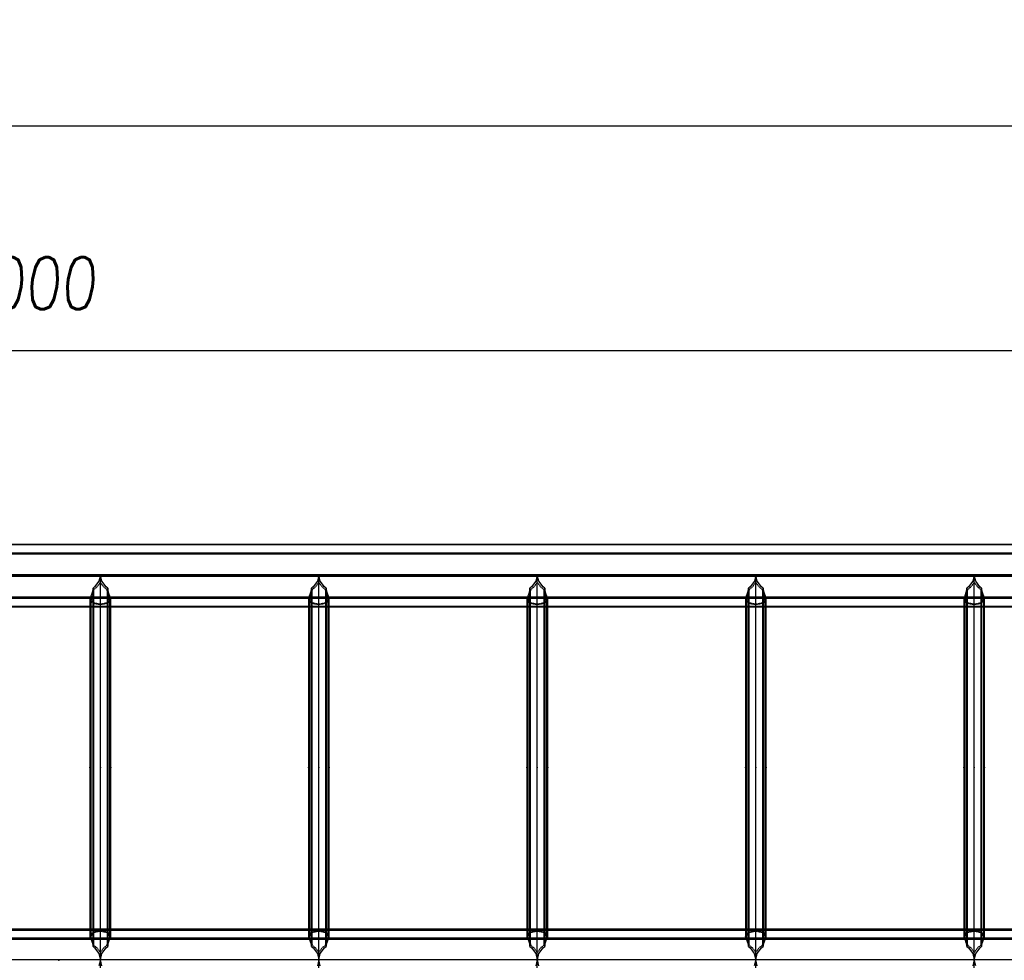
# Model space of a CAD drawing. Extents: x 343828 to 392391, y 90154 to 139469.
# Tile 26 of 27: x 374722 to 379454, y 130799 to 135321. Entities that reach past the tile are written whole.
import ezdxf

# ---------------------------------------------------------------- set-up
doc = ezdxf.new("R2010")
doc.units = 0
doc.header["$LTSCALE"] = 10
doc.header["$MEASUREMENT"] = 0
doc.linetypes.add('HIDDEN', pattern=[0.375, 0.25, -0.125])
doc.layers.get('0').update_dxf_attribs({"linetype": 'CONTINUOUS'})
doc.layers.get('Defpoints').update_dxf_attribs({"linetype": 'CONTINUOUS'})
for name, color, linetype in [('COTAS', 7, 'CONTINUOUS'), ('FORIR', 4, 'CONTINUOUS'), ('G', 3, 'CONTINUOUS'), ('TR', 6, 'HIDDEN')]:
    doc.layers.add(name, color=color, linetype=linetype)
doc.styles.add('PADRAO MTL', font='txt.shx', dxfattribs={"width": 0.8, "oblique": 5})
doc.styles.get("Standard").update_dxf_attribs({"font": 'txt.shx', "width": 0.7, "oblique": 5})
doc.dimstyles.new('1-100', dxfattribs={"dimscale": 100, "dimtxt": 2.5, "dimasz": 2, "dimexe": 2, "dimexo": 2, "dimgap": 2, "dimtad": 1, "dimdec": 0, "dimdsep": 46, "dimtxsty": 'PADRAO MTL', "dimcen": 3, "dimclrd": 1, "dimclre": 1, "dimclrt": 7, "dimadec": 0, "dimazin": 0, "dimtfac": 1, "dimtdec": 0, "dimtmove": 0, "dimatfit": 3, "dimfxl": 1, "dimtfill": 1, "dimtolj": 1, "dimarcsym": 0})

# ---------------------------------------------------------------- blocks, each defined once
blk = doc.blocks.new('*D8')
at = {"layer": 'COTAS', "color": 1, "lineweight": -2, "transparency": 16777216}
blk.add_line((381959.7, 133728.3), (367359.7, 133728.3), dxfattribs=at)
at = {"layer": 'COTAS', "color": 1, "transparency": 16777216}
for points in [[(367359.7, 133761.6), (367359.7, 133694.9), (367159.7, 133728.3)], [(381959.7, 133761.6), (381959.7, 133694.9), (382159.7, 133728.3)]]:
    blk.add_solid(points, dxfattribs=at)
at = {"layer": 'Defpoints', "color": 0, "transparency": 16777216}
for p in [(367159.7, 133728.3), (367159.7, 133728.3), (382159.7, 133728.3)]:
    blk.add_point(p, dxfattribs=at)
at = {"layer": 'COTAS', "color": 7, "transparency": 16777216, "insert": (374659.7, 134053.3), "char_height": 250, "attachment_point": 5, "style": 'PADRAO MTL', "bg_fill": 3, "box_fill_scale": 1.25, "bg_fill_color": 256, "bg_fill_true_color": 13158600, "bg_fill_transparency": 0}
blk.add_mtext('\\A1;15000', dxfattribs=at)
blk = doc.blocks.new('*D11')
at = {"layer": 'COTAS', "color": 1, "lineweight": -2, "transparency": 16777216}
for p, q in [((350359.7, 134128.3), (350359.7, 135008)), ((384159.7, 134128.3), (384159.7, 135008)), ((383959.7, 134808), (350559.7, 134808))]:
    blk.add_line(p, q, dxfattribs=at)
at = {"layer": 'COTAS', "color": 1, "transparency": 16777216}
for points in [[(350559.7, 134841.3), (350559.7, 134774.7), (350359.7, 134808)], [(383959.7, 134841.3), (383959.7, 134774.7), (384159.7, 134808)]]:
    blk.add_solid(points, dxfattribs=at)
at = {"layer": 'Defpoints', "color": 0, "transparency": 16777216}
for p in [(350359.7, 134808), (350359.7, 133928.3), (384159.7, 133928.3)]:
    blk.add_point(p, dxfattribs=at)
at = {"layer": 'COTAS', "color": 7, "transparency": 16777216, "insert": (367259.7, 135133), "char_height": 250, "attachment_point": 5, "style": 'PADRAO MTL', "bg_fill": 3, "box_fill_scale": 1.25, "bg_fill_color": 256, "bg_fill_true_color": 13158600, "bg_fill_transparency": 0}
blk.add_mtext('\\A1;33800', dxfattribs=at)
blk = doc.blocks.new('3D_INFOM')
blk.add_point((0, 0))
at = {"layer": 'FORIR', "flags": 1}
blk.add_attdef('MARK', (7.6, -4.3), '', height=5.26, dxfattribs=at)
blk = doc.blocks.new('3D_INFOTEXT')
blk.add_point((0, 0))
at = {"flags": 1}
for tag, p in [('MAR_PEZ', (7.2, 4.1)), ('POS_PEZ', (7.6, -4.3)), ('HANDLE', (7, -38.5)), ('LUN_PRO', (7.2, -21.9)), ('NOM_PRO', (7.6, -13.2)), ('MAT_PRO', (7.6, -30.1))]:
    blk.add_attdef(tag, p, '', height=5.26, dxfattribs=at)

msp = doc.modelspace()

# ---------------------------------------------------------------- linework, layer by layer
at = {"layer": 'G'}
for p, q in [((384159.7, 132798.2), (365659.7, 132798.2)), ((384115.8, 132756.4), (365703.6, 132756.4)), ((384009.8, 132651.3), (365809.7, 132651.3)), ((375109.7, 132650.8), (375102.9, 132622)), ((375116.6, 132622), (375109.7, 132650.8)), ((375109.7, 130801.6), (375109.7, 132650.8)), ((376159.7, 132650.8), (376152.9, 132622)), ((376166.6, 132622), (376159.7, 132650.8)), ((376159.7, 130801.6), (376159.7, 132650.8)), ((377209.7, 132650.8), (377202.9, 132622)), ((377216.6, 132622), (377209.7, 132650.8)), ((377209.7, 130801.6), (377209.7, 132650.8)), ((378259.7, 132650.8), (378252.9, 132622)), ((378266.6, 132622), (378259.7, 132650.8)), ((378259.7, 130801.6), (378259.7, 132650.8)), ((379309.7, 132650.8), (379302.9, 132622)), ((379316.6, 132622), (379309.7, 132650.8)), ((379309.7, 130801.6), (379309.7, 132650.8)), ((375102.9, 132622), (375082.3, 132593.6)), ((375137.2, 132593.6), (375116.6, 132622)), ((376152.9, 132622), (376132.3, 132593.6)), ((376187.2, 132593.6), (376166.6, 132622)), ((377202.9, 132622), (377182.3, 132593.6)), ((377237.2, 132593.6), (377216.6, 132622)), ((378252.9, 132622), (378232.3, 132593.6)), ((378287.2, 132593.6), (378266.6, 132622)), ((379302.9, 132622), (379282.3, 132593.6)), ((379337.2, 132593.6), (379316.6, 132622)), ((375070, 132567.4), (375062.3, 132544.3)), ((375074.4, 132587.5), (375070, 132567.4)), ((375082.3, 132593.6), (375074.4, 132587.5)), ((375074.4, 130864.6), (375074.4, 132587.5)), ((375145.1, 132587.5), (375137.2, 132593.6)), ((375149.5, 132567.4), (375145.1, 132587.5)), ((375145.1, 132587.5), (375145.1, 130864.6)), ((375157.2, 132544.3), (375149.5, 132567.4)), ((376120, 132567.4), (376112.3, 132544.3)), ((376124.4, 132587.5), (376120, 132567.4)), ((376132.3, 132593.6), (376124.4, 132587.5)), ((376124.4, 130864.6), (376124.4, 132587.5)), ((376195.1, 132587.5), (376187.2, 132593.6)), ((376199.5, 132567.4), (376195.1, 132587.5)), ((376195.1, 132587.5), (376195.1, 130864.6)), ((376207.2, 132544.3), (376199.5, 132567.4)), ((377170, 132567.4), (377162.3, 132544.3)), ((377174.4, 132587.5), (377170, 132567.4)), ((377182.3, 132593.6), (377174.4, 132587.5)), ((377174.4, 130864.6), (377174.4, 132587.5)), ((377245.1, 132587.5), (377237.2, 132593.6)), ((377249.5, 132567.4), (377245.1, 132587.5)), ((377245.1, 132587.5), (377245.1, 130864.6)), ((377257.2, 132544.3), (377249.5, 132567.4)), ((378220, 132567.4), (378212.3, 132544.3)), ((378224.4, 132587.5), (378220, 132567.4)), ((378232.3, 132593.6), (378224.4, 132587.5)), ((378224.4, 130864.6), (378224.4, 132587.5)), ((378295.1, 132587.5), (378287.2, 132593.6)), ((378299.5, 132567.4), (378295.1, 132587.5)), ((378295.1, 132587.5), (378295.1, 130864.6)), ((378307.2, 132544.3), (378299.5, 132567.4)), ((379270, 132567.4), (379262.3, 132544.3)), ((379274.4, 132587.5), (379270, 132567.4)), ((379282.3, 132593.6), (379274.4, 132587.5)), ((379274.4, 130864.6), (379274.4, 132587.5)), ((379345.1, 132587.5), (379337.2, 132593.6)), ((379349.5, 132567.4), (379345.1, 132587.5)), ((379345.1, 132587.5), (379345.1, 130864.6)), ((379357.2, 132544.3), (379349.5, 132567.4)), ((375062.3, 132544.3), (374107.2, 132544.3)), ((375062.3, 132544.3), (375059.7, 132539.2)), ((375059.7, 132539.2), (375059.7, 130911.6)), ((375159.7, 132539.2), (375157.2, 132544.3)), ((376112.3, 132544.3), (375157.2, 132544.3)), ((375159.7, 130911.6), (375159.7, 132539.2)), ((376112.3, 132544.3), (376109.7, 132539.2)), ((376109.7, 132539.2), (376109.7, 130911.6)), ((376209.7, 132539.2), (376207.2, 132544.3)), ((377162.3, 132544.3), (376207.2, 132544.3)), ((376209.7, 130911.6), (376209.7, 132539.2)), ((377162.3, 132544.3), (377159.7, 132539.2)), ((377159.7, 132539.2), (377159.7, 130911.6)), ((377259.7, 132539.2), (377257.2, 132544.3)), ((378212.3, 132544.3), (377257.2, 132544.3)), ((377259.7, 130911.6), (377259.7, 132539.2)), ((378212.3, 132544.3), (378209.7, 132539.2)), ((378209.7, 132539.2), (378209.7, 130911.6)), ((378309.7, 132539.2), (378307.2, 132544.3)), ((379262.3, 132544.3), (378307.2, 132544.3)), ((378309.7, 130911.6), (378309.7, 132539.2)), ((379262.3, 132544.3), (379259.7, 132539.2)), ((379259.7, 132539.2), (379259.7, 130911.6)), ((379359.7, 132539.2), (379357.2, 132544.3)), ((380312.3, 132544.3), (379357.2, 132544.3)), ((379359.7, 130911.6), (379359.7, 132539.2)), ((374109.7, 132498.3), (375059.7, 132498.3)), ((375159.7, 132498.3), (376109.7, 132498.3)), ((376209.7, 132498.3), (377159.7, 132498.3)), ((377259.7, 132498.3), (378209.7, 132498.3)), ((378309.7, 132498.3), (379259.7, 132498.3)), ((379359.7, 132498.3), (380309.7, 132498.3)), ((375059.7, 130948.6), (374109.7, 130948.6)), ((376109.7, 130948.6), (375159.7, 130948.6)), ((377159.7, 130948.6), (376209.7, 130948.6)), ((378209.7, 130948.6), (377259.7, 130948.6)), ((379259.7, 130948.6), (378309.7, 130948.6)), ((380309.7, 130948.6), (379359.7, 130948.6)), ((374107.2, 130906.8), (375062.2, 130906.8)), ((375059.7, 130911.6), (375062.2, 130906.8)), ((375062.2, 130906.8), (375070, 130884.4)), ((375149.5, 130884.4), (375157.2, 130906.8)), ((375157.2, 130906.8), (375159.7, 130911.6)), ((375157.2, 130906.8), (376112.2, 130906.8)), ((376109.7, 130911.6), (376112.2, 130906.8)), ((376112.2, 130906.8), (376120, 130884.4)), ((376199.5, 130884.4), (376207.2, 130906.8)), ((376207.2, 130906.8), (376209.7, 130911.6)), ((376207.2, 130906.8), (377162.2, 130906.8)), ((377159.7, 130911.6), (377162.2, 130906.8)), ((377162.2, 130906.8), (377170, 130884.4)), ((377249.5, 130884.4), (377257.2, 130906.8)), ((377257.2, 130906.8), (377259.7, 130911.6)), ((377257.2, 130906.8), (378212.2, 130906.8)), ((378209.7, 130911.6), (378212.2, 130906.8)), ((378212.2, 130906.8), (378220, 130884.4)), ((378299.5, 130884.4), (378307.2, 130906.8)), ((378307.2, 130906.8), (378309.7, 130911.6)), ((378307.2, 130906.8), (379262.2, 130906.8)), ((379259.7, 130911.6), (379262.2, 130906.8)), ((379262.2, 130906.8), (379270, 130884.4)), ((379349.5, 130884.4), (379357.2, 130906.8)), ((379357.2, 130906.8), (379359.7, 130911.6)), ((379357.2, 130906.8), (380312.2, 130906.8)), ((375070, 130884.4), (375074.4, 130864.6)), ((375074.4, 130864.6), (375082.1, 130858.8)), ((375082.1, 130858.8), (375102.7, 130830.8)), ((375116.8, 130830.8), (375137.4, 130858.8)), ((375137.4, 130858.8), (375145.1, 130864.6)), ((375145.1, 130864.6), (375149.5, 130884.4)), ((376120, 130884.4), (376124.4, 130864.6)), ((376124.4, 130864.6), (376132.1, 130858.8)), ((376132.1, 130858.8), (376152.7, 130830.8)), ((376166.8, 130830.8), (376187.4, 130858.8)), ((376187.4, 130858.8), (376195.1, 130864.6)), ((376195.1, 130864.6), (376199.5, 130884.4)), ((377170, 130884.4), (377174.4, 130864.6)), ((377174.4, 130864.6), (377182.1, 130858.8)), ((377182.1, 130858.8), (377202.7, 130830.8)), ((377216.8, 130830.8), (377237.4, 130858.8)), ((377237.4, 130858.8), (377245.1, 130864.6)), ((377245.1, 130864.6), (377249.5, 130884.4)), ((378220, 130884.4), (378224.4, 130864.6)), ((378224.4, 130864.6), (378232.1, 130858.8)), ((378232.1, 130858.8), (378252.7, 130830.8)), ((378266.8, 130830.8), (378287.4, 130858.8)), ((378287.4, 130858.8), (378295.1, 130864.6)), ((378295.1, 130864.6), (378299.5, 130884.4)), ((379270, 130884.4), (379274.4, 130864.6)), ((379274.4, 130864.6), (379282.1, 130858.8)), ((379282.1, 130858.8), (379302.7, 130830.8)), ((379316.8, 130830.8), (379337.4, 130858.8)), ((379337.4, 130858.8), (379345.1, 130864.6)), ((379345.1, 130864.6), (379349.5, 130884.4)), ((375109.6, 130801.6), (374059.9, 130801.6)), ((375102.7, 130830.8), (375109.6, 130801.6)), ((375109.6, 130801.6), (375102.7, 130772.3)), ((375109.7, 130801.6), (375109.6, 130801.6)), ((375109.7, 130801.6), (375109.9, 130801.6)), ((375109.7, 123653), (375109.7, 130801.6)), ((375109.9, 130801.6), (375116.8, 130830.8)), ((375116.8, 130772.3), (375109.9, 130801.6)), ((376159.6, 130801.6), (375109.9, 130801.6)), ((376152.7, 130830.8), (376159.6, 130801.6)), ((376159.6, 130801.6), (376152.7, 130772.3)), ((376159.6, 130801.6), (376159.7, 130801.6)), ((376159.7, 130801.6), (376159.9, 130801.6)), ((376159.7, 123653), (376159.7, 130801.6)), ((376159.9, 130801.6), (376166.8, 130830.8)), ((376166.8, 130772.3), (376159.9, 130801.6)), ((377209.6, 130801.6), (376159.9, 130801.6)), ((377202.7, 130830.8), (377209.6, 130801.6)), ((377209.6, 130801.6), (377202.7, 130772.3)), ((377209.7, 130801.6), (377209.6, 130801.6)), ((377209.7, 130801.6), (377209.9, 130801.6)), ((377209.7, 123653), (377209.7, 130801.6)), ((377209.9, 130801.6), (377216.8, 130830.8)), ((377216.8, 130772.3), (377209.9, 130801.6)), ((378259.6, 130801.6), (377209.9, 130801.6)), ((378252.7, 130830.8), (378259.6, 130801.6)), ((378259.6, 130801.6), (378252.7, 130772.3)), ((378259.7, 130801.6), (378259.6, 130801.6)), ((378259.7, 130801.6), (378259.9, 130801.6)), ((378259.7, 123653), (378259.7, 130801.6)), ((378259.9, 130801.6), (378266.8, 130830.8)), ((378266.8, 130772.3), (378259.9, 130801.6)), ((379309.6, 130801.6), (378259.9, 130801.6)), ((379302.7, 130830.8), (379309.6, 130801.6)), ((379309.6, 130801.6), (379302.7, 130772.3)), ((379309.7, 130801.6), (379309.6, 130801.6)), ((379309.7, 123653), (379309.7, 130801.6)), ((379309.9, 130801.6), (379309.7, 130801.6)), ((379309.9, 130801.6), (379316.8, 130830.8)), ((379316.8, 130772.3), (379309.9, 130801.6)), ((380359.6, 130801.6), (379309.9, 130801.6))]:
    msp.add_line(p, q, dxfattribs=at)
at = {"layer": 'TR'}
for p, q in [((384157.1, 132795.6), (365662.3, 132795.6)), ((365703.6, 132752.2), (384115.8, 132752.2)), ((365705.5, 132754.5), (384114, 132754.5)), ((384114, 132750.4), (365705.5, 132750.4)), ((365809.7, 132651.2), (384009.8, 132651.2)), ((365809.7, 132645.3), (384009.8, 132645.3)), ((384009.8, 132645.3), (365809.7, 132645.3)), ((375109.7, 132615.6), (375093.8, 132593.6)), ((375125.7, 132593.6), (375109.7, 132615.6)), ((376159.7, 132615.6), (376143.8, 132593.6)), ((376175.7, 132593.6), (376159.7, 132615.6)), ((377209.7, 132615.6), (377193.8, 132593.6)), ((377225.7, 132593.6), (377209.7, 132615.6)), ((378259.7, 132615.6), (378243.8, 132593.6)), ((378275.7, 132593.6), (378259.7, 132615.6)), ((379309.7, 132615.6), (379293.8, 132593.6)), ((379325.7, 132593.6), (379309.7, 132615.6)), ((375074.7, 132567.4), (375067, 132544.3)), ((375077.7, 132581.1), (375074.7, 132567.4)), ((375093.8, 132593.6), (375077.7, 132581.1)), ((375077.7, 130870.8), (375077.7, 132581.1)), ((375141.7, 132581.1), (375125.7, 132593.6)), ((375141.7, 132581.1), (375141.7, 130870.8)), ((375144.7, 132567.4), (375141.7, 132581.1)), ((375152.5, 132544.3), (375144.7, 132567.4)), ((376124.7, 132567.4), (376117, 132544.3)), ((376127.7, 132581.1), (376124.7, 132567.4)), ((376143.8, 132593.6), (376127.7, 132581.1)), ((376127.7, 130870.8), (376127.7, 132581.1)), ((376191.7, 132581.1), (376175.7, 132593.6)), ((376191.7, 132581.1), (376191.7, 130870.8)), ((376194.7, 132567.4), (376191.7, 132581.1)), ((376202.5, 132544.3), (376194.7, 132567.4)), ((377174.7, 132567.4), (377167, 132544.3)), ((377177.7, 132581.1), (377174.7, 132567.4)), ((377193.8, 132593.6), (377177.7, 132581.1)), ((377177.7, 130870.8), (377177.7, 132581.1)), ((377241.7, 132581.1), (377225.7, 132593.6)), ((377241.7, 132581.1), (377241.7, 130870.8)), ((377244.7, 132567.4), (377241.7, 132581.1)), ((377252.5, 132544.3), (377244.7, 132567.4)), ((378224.7, 132567.4), (378217, 132544.3)), ((378227.7, 132581.1), (378224.7, 132567.4)), ((378243.8, 132593.6), (378227.7, 132581.1)), ((378227.7, 130870.8), (378227.7, 132581.1)), ((378291.7, 132581.1), (378275.7, 132593.6)), ((378291.7, 132581.1), (378291.7, 130870.8)), ((378294.7, 132567.4), (378291.7, 132581.1)), ((378302.5, 132544.3), (378294.7, 132567.4)), ((379274.7, 132567.4), (379267, 132544.3)), ((379277.7, 132581.1), (379274.7, 132567.4)), ((379293.8, 132593.6), (379277.7, 132581.1)), ((379277.7, 130870.8), (379277.7, 132581.1)), ((379341.7, 132581.1), (379325.7, 132593.6)), ((379341.7, 132581.1), (379341.7, 130870.8)), ((379344.7, 132567.4), (379341.7, 132581.1)), ((379352.5, 132544.3), (379344.7, 132567.4)), ((365913.9, 132546.2), (383905.6, 132546.2)), ((383905.6, 132542), (365913.9, 132542)), ((365915.8, 132540.1), (383903.7, 132540.1)), ((365957.1, 132500.9), (383862.4, 132500.9)), ((375066.6, 132525.2), (375059.7, 132539.2)), ((375157.2, 132544.3), (375062.3, 132544.3)), ((375067, 132544.3), (375064.5, 132539.2)), ((375071.4, 132525.2), (375064.5, 132539.2)), ((375064.5, 132539.2), (375064.5, 130911.6)), ((375074.4, 132514.8), (375066.6, 132525.2)), ((375077.7, 132516.7), (375071.4, 132525.2)), ((375091.8, 132510.9), (375074.4, 132514.8)), ((375103.2, 132510.9), (375077.7, 132516.7)), ((375109.7, 132508.5), (375091.8, 132510.9)), ((375109.7, 132510), (375103.2, 132510.9)), ((375127.7, 132510.9), (375109.7, 132508.5)), ((375116.3, 132510.9), (375109.7, 132510)), ((375141.7, 132516.7), (375116.3, 132510.9)), ((375145.1, 132514.8), (375127.7, 132510.9)), ((375148.1, 132525.2), (375141.7, 132516.7)), ((375152.9, 132525.2), (375145.1, 132514.8)), ((375155, 132539.2), (375148.1, 132525.2)), ((375155, 132539.2), (375152.5, 132544.3)), ((375159.7, 132539.2), (375152.9, 132525.2)), ((375155, 130911.6), (375155, 132539.2)), ((376116.6, 132525.2), (376109.7, 132539.2)), ((376207.2, 132544.3), (376112.3, 132544.3)), ((376117, 132544.3), (376114.5, 132539.2)), ((376121.4, 132525.2), (376114.5, 132539.2)), ((376114.5, 132539.2), (376114.5, 130911.6)), ((376124.4, 132514.8), (376116.6, 132525.2)), ((376127.7, 132516.7), (376121.4, 132525.2)), ((376141.8, 132510.9), (376124.4, 132514.8)), ((376153.2, 132510.9), (376127.7, 132516.7)), ((376159.7, 132508.5), (376141.8, 132510.9)), ((376159.7, 132510), (376153.2, 132510.9)), ((376177.7, 132510.9), (376159.7, 132508.5)), ((376166.3, 132510.9), (376159.7, 132510)), ((376191.7, 132516.7), (376166.3, 132510.9)), ((376195.1, 132514.8), (376177.7, 132510.9)), ((376198.1, 132525.2), (376191.7, 132516.7)), ((376202.9, 132525.2), (376195.1, 132514.8)), ((376205, 132539.2), (376198.1, 132525.2)), ((376205, 132539.2), (376202.5, 132544.3)), ((376209.7, 132539.2), (376202.9, 132525.2)), ((376205, 130911.6), (376205, 132539.2)), ((377166.6, 132525.2), (377159.7, 132539.2)), ((377257.2, 132544.3), (377162.3, 132544.3)), ((377167, 132544.3), (377164.5, 132539.2)), ((377171.4, 132525.2), (377164.5, 132539.2)), ((377164.5, 132539.2), (377164.5, 130911.6)), ((377174.4, 132514.8), (377166.6, 132525.2)), ((377177.7, 132516.7), (377171.4, 132525.2)), ((377191.8, 132510.9), (377174.4, 132514.8)), ((377203.2, 132510.9), (377177.7, 132516.7)), ((377209.7, 132508.5), (377191.8, 132510.9)), ((377209.7, 132510), (377203.2, 132510.9)), ((377227.7, 132510.9), (377209.7, 132508.5)), ((377216.3, 132510.9), (377209.7, 132510)), ((377241.7, 132516.7), (377216.3, 132510.9)), ((377245.1, 132514.8), (377227.7, 132510.9)), ((377248.1, 132525.2), (377241.7, 132516.7)), ((377252.9, 132525.2), (377245.1, 132514.8)), ((377255, 132539.2), (377248.1, 132525.2)), ((377255, 132539.2), (377252.5, 132544.3)), ((377259.7, 132539.2), (377252.9, 132525.2)), ((377255, 130911.6), (377255, 132539.2)), ((378216.6, 132525.2), (378209.7, 132539.2)), ((378307.2, 132544.3), (378212.3, 132544.3)), ((378217, 132544.3), (378214.5, 132539.2)), ((378221.4, 132525.2), (378214.5, 132539.2)), ((378214.5, 132539.2), (378214.5, 130911.6)), ((378224.4, 132514.8), (378216.6, 132525.2)), ((378227.7, 132516.7), (378221.4, 132525.2)), ((378241.8, 132510.9), (378224.4, 132514.8)), ((378253.2, 132510.9), (378227.7, 132516.7)), ((378259.7, 132508.5), (378241.8, 132510.9)), ((378259.7, 132510), (378253.2, 132510.9)), ((378277.7, 132510.9), (378259.7, 132508.5)), ((378266.3, 132510.9), (378259.7, 132510)), ((378291.7, 132516.7), (378266.3, 132510.9)), ((378295.1, 132514.8), (378277.7, 132510.9)), ((378298.1, 132525.2), (378291.7, 132516.7)), ((378302.9, 132525.2), (378295.1, 132514.8)), ((378305, 132539.2), (378298.1, 132525.2)), ((378305, 132539.2), (378302.5, 132544.3)), ((378309.7, 132539.2), (378302.9, 132525.2)), ((378305, 130911.6), (378305, 132539.2)), ((379266.6, 132525.2), (379259.7, 132539.2)), ((379357.2, 132544.3), (379262.3, 132544.3)), ((379267, 132544.3), (379264.5, 132539.2)), ((379271.4, 132525.2), (379264.5, 132539.2)), ((379264.5, 132539.2), (379264.5, 130911.6)), ((379274.4, 132514.8), (379266.6, 132525.2)), ((379277.7, 132516.7), (379271.4, 132525.2)), ((379291.8, 132510.9), (379274.4, 132514.8)), ((379303.2, 132510.9), (379277.7, 132516.7)), ((379309.7, 132508.5), (379291.8, 132510.9)), ((379309.7, 132510), (379303.2, 132510.9)), ((379327.7, 132510.9), (379309.7, 132508.5)), ((379316.3, 132510.9), (379309.7, 132510)), ((379341.7, 132516.7), (379316.3, 132510.9)), ((379345.1, 132514.8), (379327.7, 132510.9)), ((379348.1, 132525.2), (379341.7, 132516.7)), ((379352.9, 132525.2), (379345.1, 132514.8)), ((379355, 132539.2), (379348.1, 132525.2)), ((379355, 132539.2), (379352.5, 132544.3)), ((379359.7, 132539.2), (379352.9, 132525.2)), ((379355, 130911.6), (379355, 132539.2)), ((375059.7, 132498.3), (375159.7, 132498.3)), ((376109.7, 132498.3), (376209.7, 132498.3)), ((377159.7, 132498.3), (377259.7, 132498.3)), ((378209.7, 132498.3), (378309.7, 132498.3)), ((379259.7, 132498.3), (379359.7, 132498.3)), ((383859.7, 130942.2), (365959.7, 130942.2)), ((375159.7, 130948.6), (375059.7, 130948.6)), ((375074.4, 130934.5), (375092, 130938.3)), ((375077.7, 130932.8), (375103.4, 130938.3)), ((375092, 130938.3), (375109.7, 130940.4)), ((375103.4, 130938.3), (375109.7, 130939)), ((375109.7, 130940.4), (375127.5, 130938.3)), ((375109.7, 130939), (375116, 130938.3)), ((375116, 130938.3), (375141.7, 130932.8)), ((375127.5, 130938.3), (375145.1, 130934.5)), ((376209.7, 130948.6), (376109.7, 130948.6)), ((376124.4, 130934.5), (376142, 130938.3)), ((376127.7, 130932.8), (376153.4, 130938.3)), ((376142, 130938.3), (376159.7, 130940.4)), ((376153.4, 130938.3), (376159.7, 130939)), ((376159.7, 130940.4), (376177.5, 130938.3)), ((376159.7, 130939), (376166, 130938.3)), ((376166, 130938.3), (376191.7, 130932.8)), ((376177.5, 130938.3), (376195.1, 130934.5)), ((377259.7, 130948.6), (377159.7, 130948.6)), ((377174.4, 130934.5), (377192, 130938.3)), ((377177.7, 130932.8), (377203.4, 130938.3)), ((377192, 130938.3), (377209.7, 130940.4)), ((377203.4, 130938.3), (377209.7, 130939)), ((377209.7, 130940.4), (377227.5, 130938.3)), ((377209.7, 130939), (377216, 130938.3)), ((377216, 130938.3), (377241.7, 130932.8)), ((377227.5, 130938.3), (377245.1, 130934.5)), ((378309.7, 130948.6), (378209.7, 130948.6)), ((378224.4, 130934.5), (378242, 130938.3)), ((378227.7, 130932.8), (378253.4, 130938.3)), ((378242, 130938.3), (378259.7, 130940.4)), ((378253.4, 130938.3), (378259.7, 130939)), ((378259.7, 130940.4), (378277.5, 130938.3)), ((378259.7, 130939), (378266, 130938.3)), ((378266, 130938.3), (378291.7, 130932.8)), ((378277.5, 130938.3), (378295.1, 130934.5)), ((379359.7, 130948.6), (379259.7, 130948.6)), ((379274.4, 130934.5), (379292, 130938.3)), ((379277.7, 130932.8), (379303.4, 130938.3)), ((379292, 130938.3), (379309.7, 130940.4)), ((379303.4, 130938.3), (379309.7, 130939)), ((379309.7, 130940.4), (379327.5, 130938.3)), ((379309.7, 130939), (379316, 130938.3)), ((379316, 130938.3), (379341.7, 130932.8)), ((379327.5, 130938.3), (379345.1, 130934.5)), ((383903.7, 130902.5), (365915.7, 130902.5)), ((365919.5, 130902.2), (383899.9, 130902.2)), ((383900, 130898.1), (365919.5, 130898.1)), ((375059.7, 130911.6), (375066.7, 130925)), ((375062.2, 130906.8), (375157.2, 130906.8)), ((375064.5, 130911.6), (375071.4, 130925)), ((375064.5, 130911.6), (375067, 130906.8)), ((375066.7, 130925), (375074.4, 130934.5)), ((375067, 130906.8), (375074.7, 130884.4)), ((375071.4, 130925), (375077.7, 130932.8)), ((375141.7, 130932.8), (375148.1, 130925)), ((375144.8, 130884.4), (375152.5, 130906.8)), ((375145.1, 130934.5), (375152.8, 130925)), ((375148.1, 130925), (375155, 130911.6)), ((375152.5, 130906.8), (375155, 130911.6)), ((375152.8, 130925), (375159.7, 130911.6)), ((376109.7, 130911.6), (376116.7, 130925)), ((376112.2, 130906.8), (376207.2, 130906.8)), ((376114.5, 130911.6), (376121.4, 130925)), ((376114.5, 130911.6), (376117, 130906.8)), ((376116.7, 130925), (376124.4, 130934.5)), ((376117, 130906.8), (376124.7, 130884.4)), ((376121.4, 130925), (376127.7, 130932.8)), ((376191.7, 130932.8), (376198.1, 130925)), ((376194.8, 130884.4), (376202.5, 130906.8)), ((376195.1, 130934.5), (376202.8, 130925)), ((376198.1, 130925), (376205, 130911.6)), ((376202.5, 130906.8), (376205, 130911.6)), ((376202.8, 130925), (376209.7, 130911.6)), ((377159.7, 130911.6), (377166.7, 130925)), ((377162.2, 130906.8), (377257.2, 130906.8)), ((377164.5, 130911.6), (377171.4, 130925)), ((377164.5, 130911.6), (377167, 130906.8)), ((377166.7, 130925), (377174.4, 130934.5)), ((377167, 130906.8), (377174.7, 130884.4)), ((377171.4, 130925), (377177.7, 130932.8)), ((377241.7, 130932.8), (377248.1, 130925)), ((377244.8, 130884.4), (377252.5, 130906.8)), ((377245.1, 130934.5), (377252.8, 130925)), ((377248.1, 130925), (377255, 130911.6)), ((377252.5, 130906.8), (377255, 130911.6)), ((377252.8, 130925), (377259.7, 130911.6)), ((378209.7, 130911.6), (378216.7, 130925)), ((378212.2, 130906.8), (378307.2, 130906.8)), ((378214.5, 130911.6), (378221.4, 130925)), ((378214.5, 130911.6), (378217, 130906.8)), ((378216.7, 130925), (378224.4, 130934.5)), ((378217, 130906.8), (378224.7, 130884.4)), ((378221.4, 130925), (378227.7, 130932.8)), ((378291.7, 130932.8), (378298.1, 130925)), ((378294.8, 130884.4), (378302.5, 130906.8)), ((378295.1, 130934.5), (378302.8, 130925)), ((378298.1, 130925), (378305, 130911.6)), ((378302.5, 130906.8), (378305, 130911.6)), ((378302.8, 130925), (378309.7, 130911.6)), ((379259.7, 130911.6), (379266.7, 130925)), ((379262.2, 130906.8), (379357.2, 130906.8)), ((379264.5, 130911.6), (379271.4, 130925)), ((379264.5, 130911.6), (379267, 130906.8)), ((379266.7, 130925), (379274.4, 130934.5)), ((379267, 130906.8), (379274.7, 130884.4)), ((379271.4, 130925), (379277.7, 130932.8)), ((379341.7, 130932.8), (379348.1, 130925)), ((379344.8, 130884.4), (379352.5, 130906.8)), ((379345.1, 130934.5), (379352.8, 130925)), ((379348.1, 130925), (379355, 130911.6)), ((379352.5, 130906.8), (379355, 130911.6)), ((379352.8, 130925), (379359.7, 130911.6)), ((375074.7, 130884.4), (375077.7, 130870.8)), ((375077.7, 130870.8), (375093.5, 130858.8)), ((375093.5, 130858.8), (375109.7, 130836.8)), ((375109.7, 130836.8), (375125.9, 130858.8)), ((375125.9, 130858.8), (375141.7, 130870.8)), ((375141.7, 130870.8), (375144.8, 130884.4)), ((376124.7, 130884.4), (376127.7, 130870.8)), ((376127.7, 130870.8), (376143.5, 130858.8)), ((376143.5, 130858.8), (376159.7, 130836.8)), ((376159.7, 130836.8), (376175.9, 130858.8)), ((376175.9, 130858.8), (376191.7, 130870.8)), ((376191.7, 130870.8), (376194.8, 130884.4)), ((377174.7, 130884.4), (377177.7, 130870.8)), ((377177.7, 130870.8), (377193.5, 130858.8)), ((377193.5, 130858.8), (377209.7, 130836.8)), ((377209.7, 130836.8), (377225.9, 130858.8)), ((377225.9, 130858.8), (377241.7, 130870.8)), ((377241.7, 130870.8), (377244.8, 130884.4)), ((378224.7, 130884.4), (378227.7, 130870.8)), ((378227.7, 130870.8), (378243.5, 130858.8)), ((378243.5, 130858.8), (378259.7, 130836.8)), ((378259.7, 130836.8), (378275.9, 130858.8)), ((378275.9, 130858.8), (378291.7, 130870.8)), ((378291.7, 130870.8), (378294.8, 130884.4)), ((379274.7, 130884.4), (379277.7, 130870.8)), ((379277.7, 130870.8), (379293.5, 130858.8)), ((379293.5, 130858.8), (379309.7, 130836.8)), ((379309.7, 130836.8), (379325.9, 130858.8)), ((379325.9, 130858.8), (379341.7, 130870.8)), ((379341.7, 130870.8), (379344.8, 130884.4)), ((383968.9, 130801.5), (365850.6, 130801.5)), ((375109.6, 130801.6), (375109.9, 130801.6)), ((376159.6, 130801.6), (376159.9, 130801.6)), ((377209.6, 130801.6), (377209.9, 130801.6)), ((378259.6, 130801.6), (378259.9, 130801.6)), ((379309.6, 130801.6), (379309.9, 130801.6))]:
    msp.add_line(p, q, dxfattribs=at)

# ---------------------------------------------------------------- block references
for p in [(374909.7, 132798.2), (374909.7, 132498.3), (375059.7, 131726.2), (375159.7, 131726.2), (376109.7, 131726.2), (376209.7, 131726.2), (377159.7, 131726.2), (377259.7, 131726.2), (378209.7, 131726.2), (378309.7, 131726.2), (379259.7, 131726.2), (379359.7, 131726.2), (374909.7, 130948.6)]:
    msp.add_blockref('3D_INFOTEXT', p)
at = {"layer": 'G'}
for p in [(374909.7, 132648.3), (375109.7, 131726.2), (376159.7, 131726.2), (377209.7, 131726.2), (378259.7, 131726.2), (379309.7, 131726.2), (374909.7, 130798.6)]:
    msp.add_blockref('3D_INFOM', p, dxfattribs=at)

# ---------------------------------------------------------------- dimensions: what is measured, and where the dimension line sits
at = {"layer": 'COTAS'}
dim = msp.add_linear_dim(base=(367159.7, 133728.3), p1=(382159.7, 133728.3), p2=(367159.7, 133728.3), dimstyle='1-100', dxfattribs=at)
dim.commit()
dim.dimension.update_dxf_attribs({"geometry": '*D8', "text_midpoint": (374659.7, 134053.3)})

# ---------------------------------------------------------------- next in the draw order: dimensions: what is measured, and where the dimension line sits
dim = msp.add_linear_dim(base=(350359.7, 134808), p1=(384159.7, 133928.3), p2=(350359.7, 133928.3), dimstyle='1-100', dxfattribs=at)
dim.commit()
dim.dimension.update_dxf_attribs({"geometry": '*D11', "text_midpoint": (367259.7, 135133)})

doc.saveas('drawing.dxf')
